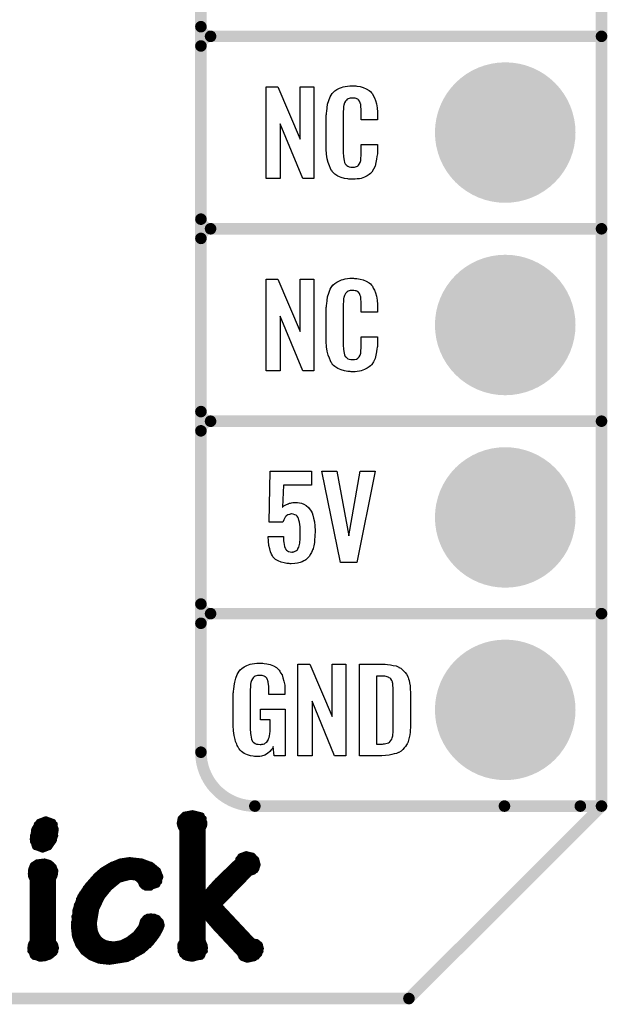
# Model space of a CAD drawing. Extents: x -0.07 to 0.95, y -0.15 to 2.1.
# Tile 4 of 15: x 0.65 to 0.95, y -0.15 to 0.36. Entities that reach past the tile are written whole.
import ezdxf

# ---------------------------------------------------------------- set-up
doc = ezdxf.new("R2010")
doc.units = 0
doc.layers.get('0').update_dxf_attribs({"linetype": 'CONTINUOUS'})
for name, color, linetype in [('gko', 6, 'CONTINUOUS'), ('gto', 2, 'CONTINUOUS'), ('gts', 1, 'CONTINUOUS')]:
    doc.layers.add(name, color=color, linetype=linetype)

# ---------------------------------------------------------------- blocks, each defined once
blk = doc.blocks.new('D27')
at = {"const_width": 0.003}
blk.add_lwpolyline([(-0.0015, 0, 1), (0.0015, 0, 1)], format="xyb", close=True, dxfattribs=at)
blk = doc.blocks.new('D28')
at = {"const_width": 0.0015}
blk.add_lwpolyline([(-0.00075, 0, 1), (0.00075, 0, 1)], format="xyb", close=True, dxfattribs=at)
blk = doc.blocks.new('D33')
at = {"const_width": 0.0365}
blk.add_lwpolyline([(-0.01825, 0, 1), (0.01825, 0, 1)], format="xyb", close=True, dxfattribs=at)

msp = doc.modelspace()

# ---------------------------------------------------------------- linework, layer by layer
at = {"layer": 'gko', "color": 6, "const_width": 0.006}
for points in [[(0.95, -0.05), (0.95, 2.01)], [(0.85, -0.15), (0.95, -0.05)], [(-0.05, -0.15), (0.85, -0.15)]]:
    msp.add_lwpolyline(points, dxfattribs=at)
at = {"layer": 'gto', "color": 2}
for points, const_width in [([(0.742, -0.022), (0.742, 0.722)], 0.006), ([(0.742, 0.355), (0.742, 0.445)], 0.006), ([(0.742, 0.355), (0.742, 0.355)], 0.006), ([(0.742, 0.355), (0.742, 0.355)], 0.006), ([(0.742, 0.255), (0.742, 0.345)], 0.006), ([(0.747, 0.35), (0.747, 0.35)], 0.006), ([(0.747, 0.35), (0.747, 0.35)], 0.006), ([(0.747, 0.35), (0.747, 0.35)], 0.006), ([(0.747, 0.35), (0.747, 0.35)], 0.006), ([(0.747, 0.35), (0.95, 0.35)], 0.006), ([(0.747, 0.35), (0.95, 0.35)], 0.006), ([(0.742, 0.255), (0.742, 0.255)], 0.006), ([(0.742, 0.255), (0.742, 0.255)], 0.006), ([(0.747, 0.25), (0.747, 0.25)], 0.006), ([(0.747, 0.25), (0.747, 0.25)], 0.006), ([(0.747, 0.25), (0.747, 0.25)], 0.006), ([(0.747, 0.25), (0.747, 0.25)], 0.006), ([(0.747, 0.25), (0.95, 0.25)], 0.006), ([(0.747, 0.25), (0.95, 0.25)], 0.006), ([(0.742, 0.155), (0.742, 0.245)], 0.006), ([(0.742, 0.155), (0.742, 0.155)], 0.006), ([(0.742, 0.155), (0.742, 0.155)], 0.006), ([(0.747, 0.15), (0.747, 0.15)], 0.006), ([(0.747, 0.15), (0.747, 0.15)], 0.006), ([(0.747, 0.15), (0.747, 0.15)], 0.006), ([(0.747, 0.15), (0.747, 0.15)], 0.006), ([(0.747, 0.15), (0.95, 0.15)], 0.006), ([(0.747, 0.15), (0.95, 0.15)], 0.006), ([(0.742, 0.055), (0.742, 0.145)], 0.006), ([(0.742, 0.055), (0.742, 0.055)], 0.006), ([(0.742, 0.055), (0.742, 0.055)], 0.006), ([(0.747, 0.05), (0.747, 0.05)], 0.006), ([(0.747, 0.05), (0.747, 0.05)], 0.006), ([(0.747, 0.05), (0.747, 0.05)], 0.006), ([(0.747, 0.05), (0.747, 0.05)], 0.006), ([(0.747, 0.05), (0.95, 0.05)], 0.006), ([(0.747, 0.05), (0.95, 0.05)], 0.006), ([(0.742, -0.022), (0.742, -0.022)], 0.006), ([(0.742, -0.022), (0.742, -0.022)], 0.006), ([(0.77, -0.05), (0.95, -0.05)], 0.006), ([(0.8996, -0.05), (0.939, -0.05)], 0.006), ([(0.6578, -0.0582), (0.6614, -0.0568)], 0.003), ([(0.6614, -0.0568), (0.6615, -0.0568)], 0.003), ([(0.6615, -0.0568), (0.6653, -0.0582)], 0.003), ([(0.7309, -0.059), (0.7314, -0.0564)], 0.003), ([(0.7314, -0.0564), (0.7334, -0.0544)], 0.003), ([(0.7314, -0.0564), (0.7435, -0.0564)], 0.003), ([(0.7334, -0.0544), (0.7377, -0.0536)], 0.003), ([(0.7377, -0.0536), (0.7424, -0.0548)], 0.003), ([(0.7424, -0.0548), (0.7439, -0.0587)], 0.003), ([(0.6546, -0.0672), (0.6555, -0.0619)], 0.003), ([(0.6553, -0.0624), (0.6667, -0.0624)], 0.003), ([(0.6555, -0.0619), (0.6578, -0.0582)], 0.003), ([(0.6567, -0.0594), (0.6662, -0.0594)], 0.003), ([(0.6653, -0.0582), (0.6667, -0.0621)], 0.003), ([(0.6657, -0.0678), (0.6667, -0.0621)], 0.003), ([(0.7309, -0.059), (0.7312, -0.0602)], 0.003), ([(0.731, -0.0594), (0.7438, -0.0594)], 0.003), ([(0.7312, -0.0602), (0.7317, -0.0614)], 0.003), ([(0.7317, -0.0614), (0.7323, -0.0622)], 0.003), ([(0.7323, -0.1201), (0.7323, -0.0622)], 0.003), ([(0.7323, -0.0624), (0.743, -0.0624)], 0.003), ([(0.743, -0.0617), (0.7437, -0.0603)], 0.003), ([(0.743, -0.0971), (0.743, -0.0617)], 0.003), ([(0.7437, -0.0603), (0.7439, -0.0587)], 0.003), ([(0.6546, -0.0672), (0.6558, -0.0712)], 0.003), ([(0.6547, -0.0654), (0.6664, -0.0654)], 0.003), ([(0.6632, -0.0714), (0.6657, -0.0678)], 0.003), ([(0.7323, -0.0654), (0.743, -0.0654)], 0.003), ([(0.6547, -0.0684), (0.6654, -0.0684)], 0.003), ([(0.6558, -0.0712), (0.6598, -0.0727)], 0.003), ([(0.6561, -0.0714), (0.6632, -0.0714)], 0.003), ([(0.6598, -0.0727), (0.6632, -0.0714)], 0.003), ([(0.7323, -0.0684), (0.743, -0.0684)], 0.003), ([(0.7323, -0.0714), (0.743, -0.0714)], 0.003), ([(0.7001, -0.0787), (0.7049, -0.078)], 0.003), ([(0.7049, -0.078), (0.705, -0.078)], 0.003), ([(0.705, -0.078), (0.7112, -0.0787)], 0.003), ([(0.7323, -0.0744), (0.743, -0.0744)], 0.003), ([(0.7323, -0.0774), (0.743, -0.0774)], 0.003), ([(0.7612, -0.0785), (0.7625, -0.076)], 0.003), ([(0.7614, -0.0774), (0.7706, -0.0774)], 0.003), ([(0.7625, -0.076), (0.7655, -0.0749)], 0.003), ([(0.7655, -0.0749), (0.7688, -0.0757)], 0.003), ([(0.7688, -0.0757), (0.7708, -0.0778)], 0.003), ([(0.7708, -0.0778), (0.7715, -0.0805)], 0.003), ([(0.6536, -0.0853), (0.6538, -0.0829)], 0.003), ([(0.6538, -0.0829), (0.6546, -0.0808)], 0.003), ([(0.6546, -0.0808), (0.6568, -0.0792)], 0.003), ([(0.6549, -0.0804), (0.6646, -0.0804)], 0.003), ([(0.6568, -0.0792), (0.6608, -0.0787)], 0.003), ([(0.6608, -0.0787), (0.6635, -0.0795)], 0.003), ([(0.6635, -0.0795), (0.6656, -0.0815)], 0.003), ([(0.6656, -0.0815), (0.6664, -0.0839)], 0.003), ([(0.6877, -0.0861), (0.6909, -0.0833)], 0.003), ([(0.6909, -0.0833), (0.6953, -0.0807)], 0.003), ([(0.6953, -0.0807), (0.7001, -0.0787)], 0.003), ([(0.6958, -0.0804), (0.716, -0.0804)], 0.003), ([(0.7112, -0.0787), (0.7163, -0.0806)], 0.003), ([(0.7163, -0.0806), (0.7197, -0.0834)], 0.003), ([(0.7323, -0.0804), (0.743, -0.0804)], 0.003), ([(0.7507, -0.0886), (0.7612, -0.0785)], 0.003), ([(0.7592, -0.0804), (0.7715, -0.0804)], 0.003), ([(0.7693, -0.0842), (0.7708, -0.0827)], 0.003), ([(0.7708, -0.0827), (0.7715, -0.0805)], 0.003), ([(0.6536, -0.0853), (0.6539, -0.0869)], 0.003), ([(0.6537, -0.0834), (0.6664, -0.0834)], 0.003), ([(0.6537, -0.0864), (0.666, -0.0864)], 0.003), ([(0.6539, -0.0869), (0.6546, -0.0883)], 0.003), ([(0.6546, -0.1201), (0.6546, -0.0883)], 0.003), ([(0.6653, -0.0878), (0.6657, -0.087)], 0.003), ([(0.6653, -0.1206), (0.6653, -0.0878)], 0.003), ([(0.6657, -0.087), (0.6662, -0.0857)], 0.003), ([(0.6662, -0.0857), (0.6664, -0.084)], 0.003), ([(0.6664, -0.084), (0.6664, -0.0839)], 0.003), ([(0.6831, -0.0913), (0.6877, -0.0861)], 0.003), ([(0.6875, -0.0864), (0.7209, -0.0864)], 0.003), ([(0.6908, -0.0834), (0.7197, -0.0834)], 0.003), ([(0.6945, -0.0925), (0.6996, -0.0883)], 0.003), ([(0.6996, -0.0883), (0.7053, -0.0868)], 0.003), ([(0.7053, -0.0868), (0.7083, -0.0872)], 0.003), ([(0.7083, -0.0872), (0.7098, -0.0883)], 0.003), ([(0.7098, -0.0883), (0.7107, -0.0895)], 0.003), ([(0.7194, -0.0909), (0.721, -0.0868)], 0.003), ([(0.7197, -0.0834), (0.721, -0.0868)], 0.003), ([(0.7323, -0.0834), (0.743, -0.0834)], 0.003), ([(0.7323, -0.0864), (0.743, -0.0864)], 0.003), ([(0.7513, -0.1014), (0.7676, -0.0847)], 0.003), ([(0.753, -0.0864), (0.7659, -0.0864)], 0.003), ([(0.7561, -0.0834), (0.7704, -0.0834)], 0.003), ([(0.7676, -0.0847), (0.7693, -0.0842)], 0.003), ([(0.6546, -0.0894), (0.6653, -0.0894)], 0.003), ([(0.6546, -0.0924), (0.6653, -0.0924)], 0.003), ([(0.6793, -0.0969), (0.6831, -0.0913)], 0.003), ([(0.6822, -0.0924), (0.6946, -0.0924)], 0.003), ([(0.6847, -0.0894), (0.6979, -0.0894)], 0.003), ([(0.6907, -0.0972), (0.6945, -0.0925)], 0.003), ([(0.7106, -0.0894), (0.7204, -0.0894)], 0.003), ([(0.7107, -0.0895), (0.7113, -0.0909)], 0.003), ([(0.7113, -0.0909), (0.7124, -0.092)], 0.003), ([(0.7124, -0.092), (0.7143, -0.0925)], 0.003), ([(0.7132, -0.0924), (0.716, -0.0924)], 0.003), ([(0.7143, -0.0925), (0.7194, -0.0909)], 0.003), ([(0.7323, -0.0894), (0.743, -0.0894)], 0.003), ([(0.7323, -0.0924), (0.743, -0.0924)], 0.003), ([(0.7432, -0.0972), (0.7474, -0.0922)], 0.003), ([(0.7473, -0.0924), (0.7601, -0.0924)], 0.003), ([(0.7474, -0.0922), (0.7507, -0.0886)], 0.003), ([(0.75, -0.0894), (0.763, -0.0894)], 0.003), ([(0.6546, -0.0954), (0.6653, -0.0954)], 0.003), ([(0.6546, -0.0984), (0.6653, -0.0984)], 0.003), ([(0.6769, -0.1038), (0.6793, -0.0969)], 0.003), ([(0.6786, -0.0984), (0.69, -0.0984)], 0.003), ([(0.6802, -0.0954), (0.692, -0.0954)], 0.003), ([(0.6877, -0.1034), (0.6907, -0.0972)], 0.003), ([(0.7323, -0.0954), (0.743, -0.0954)], 0.003), ([(0.7323, -0.0984), (0.7542, -0.0984)], 0.003), ([(0.743, -0.0971), (0.7432, -0.0972)], 0.003), ([(0.7447, -0.0954), (0.7572, -0.0954)], 0.003), ([(0.6546, -0.1014), (0.6653, -0.1014)], 0.003), ([(0.676, -0.1124), (0.6769, -0.1038)], 0.003), ([(0.6775, -0.1014), (0.6885, -0.1014)], 0.003), ([(0.6865, -0.1107), (0.6877, -0.1034)], 0.003), ([(0.7323, -0.1014), (0.7513, -0.1014)], 0.003), ([(0.7513, -0.1014), (0.769, -0.1203)], 0.003), ([(0.6546, -0.1044), (0.6653, -0.1044)], 0.003), ([(0.6546, -0.1074), (0.6653, -0.1074)], 0.003), ([(0.6762, -0.1074), (0.6867, -0.1074)], 0.003), ([(0.6767, -0.1044), (0.6874, -0.1044)], 0.003), ([(0.7118, -0.1097), (0.7133, -0.1079)], 0.003), ([(0.7133, -0.1079), (0.716, -0.1072)], 0.003), ([(0.7143, -0.1074), (0.7179, -0.1074)], 0.003), ([(0.716, -0.1072), (0.7194, -0.108)], 0.003), ([(0.7194, -0.108), (0.7212, -0.11)], 0.003), ([(0.7323, -0.1044), (0.7541, -0.1044)], 0.003), ([(0.7323, -0.1074), (0.743, -0.1074)], 0.003), ([(0.743, -0.1057), (0.7432, -0.1056)], 0.003), ([(0.743, -0.1199), (0.743, -0.1057)], 0.003), ([(0.7432, -0.1056), (0.7472, -0.1105)], 0.003), ([(0.7446, -0.1074), (0.7569, -0.1074)], 0.003), ([(0.6546, -0.1104), (0.6653, -0.1104)], 0.003), ([(0.6546, -0.1134), (0.6653, -0.1134)], 0.003), ([(0.676, -0.1104), (0.6865, -0.1104)], 0.003), ([(0.676, -0.1124), (0.6765, -0.1176)], 0.003), ([(0.676, -0.1134), (0.6867, -0.1134)], 0.003), ([(0.6865, -0.1107), (0.6867, -0.1132)], 0.003), ([(0.6867, -0.1132), (0.6871, -0.1154)], 0.003), ([(0.708, -0.1165), (0.711, -0.1126)], 0.003), ([(0.7105, -0.1134), (0.7212, -0.1134)], 0.003), ([(0.711, -0.1126), (0.7118, -0.1097)], 0.003), ([(0.7116, -0.1104), (0.7213, -0.1104)], 0.003), ([(0.7191, -0.1173), (0.721, -0.1139)], 0.003), ([(0.721, -0.1139), (0.7217, -0.112)], 0.003), ([(0.7212, -0.11), (0.7217, -0.112)], 0.003), ([(0.7323, -0.1104), (0.743, -0.1104)], 0.003), ([(0.7323, -0.1134), (0.743, -0.1134)], 0.003), ([(0.7471, -0.1104), (0.7597, -0.1104)], 0.003), ([(0.7472, -0.1105), (0.7502, -0.1139)], 0.003), ([(0.7497, -0.1134), (0.7625, -0.1134)], 0.003), ([(0.7502, -0.1139), (0.762, -0.1265)], 0.003), ([(0.6546, -0.1164), (0.6653, -0.1164)], 0.003), ([(0.6763, -0.1164), (0.6875, -0.1164)], 0.003), ([(0.6765, -0.1176), (0.6782, -0.122)], 0.003), ([(0.6871, -0.1154), (0.688, -0.1173)], 0.003), ([(0.688, -0.1173), (0.6891, -0.1189)], 0.003), ([(0.6891, -0.1189), (0.6906, -0.1202)], 0.003), ([(0.7042, -0.1194), (0.708, -0.1165)], 0.003), ([(0.7081, -0.1164), (0.7197, -0.1164)], 0.003), ([(0.716, -0.1213), (0.7191, -0.1173)], 0.003), ([(0.7323, -0.1164), (0.743, -0.1164)], 0.003), ([(0.7525, -0.1164), (0.7653, -0.1164)], 0.003), ([(0.6533, -0.124), (0.6538, -0.1215)], 0.003), ([(0.6533, -0.124), (0.6547, -0.1279)], 0.003), ([(0.6535, -0.1224), (0.6665, -0.1224)], 0.003), ([(0.6538, -0.1215), (0.6546, -0.1201)], 0.003), ([(0.6546, -0.1194), (0.6653, -0.1194)], 0.003), ([(0.6653, -0.1206), (0.6663, -0.1218)], 0.003), ([(0.666, -0.1263), (0.6668, -0.1238)], 0.003), ([(0.6663, -0.1218), (0.6668, -0.1238)], 0.003), ([(0.6771, -0.1194), (0.6896, -0.1194)], 0.003), ([(0.6782, -0.122), (0.6809, -0.1258)], 0.003), ([(0.6784, -0.1224), (0.715, -0.1224)], 0.003), ([(0.6906, -0.1202), (0.6924, -0.1211)], 0.003), ([(0.6924, -0.1211), (0.6945, -0.1216)], 0.003), ([(0.6945, -0.1216), (0.6969, -0.1218)], 0.003), ([(0.6969, -0.1218), (0.7007, -0.1212)], 0.003), ([(0.7007, -0.1212), (0.7042, -0.1194)], 0.003), ([(0.7043, -0.1194), (0.7176, -0.1194)], 0.003), ([(0.7117, -0.1252), (0.716, -0.1213)], 0.003), ([(0.7312, -0.1235), (0.7313, -0.1218)], 0.003), ([(0.7312, -0.1224), (0.744, -0.1224)], 0.003), ([(0.7312, -0.1235), (0.7322, -0.1272)], 0.003), ([(0.7313, -0.1218), (0.7323, -0.1201)], 0.003), ([(0.7323, -0.1194), (0.743, -0.1194)], 0.003), ([(0.7426, -0.128), (0.7442, -0.1237)], 0.003), ([(0.743, -0.1199), (0.7437, -0.1218)], 0.003), ([(0.7437, -0.1218), (0.7442, -0.1237)], 0.003), ([(0.7553, -0.1194), (0.7681, -0.1194)], 0.003), ([(0.7581, -0.1224), (0.7728, -0.1224)], 0.003), ([(0.769, -0.1203), (0.771, -0.1206)], 0.003), ([(0.771, -0.1206), (0.7726, -0.1219)], 0.003), ([(0.7723, -0.127), (0.7732, -0.124)], 0.003), ([(0.7726, -0.1219), (0.7732, -0.124)], 0.003), ([(0.6534, -0.1254), (0.6665, -0.1254)], 0.003), ([(0.6547, -0.1279), (0.6584, -0.1294)], 0.003), ([(0.6552, -0.1284), (0.6633, -0.1284)], 0.003), ([(0.6584, -0.1294), (0.6612, -0.1291)], 0.003), ([(0.6612, -0.1291), (0.6639, -0.128)], 0.003), ([(0.6639, -0.128), (0.666, -0.1263)], 0.003), ([(0.6806, -0.1254), (0.7114, -0.1254)], 0.003), ([(0.6809, -0.1258), (0.6846, -0.1286)], 0.003), ([(0.6843, -0.1284), (0.7065, -0.1284)], 0.003), ([(0.6846, -0.1286), (0.6891, -0.1304)], 0.003), ([(0.7039, -0.1295), (0.7117, -0.1252)], 0.003), ([(0.7314, -0.1254), (0.7441, -0.1254)], 0.003), ([(0.7322, -0.1272), (0.7346, -0.1289)], 0.003), ([(0.7334, -0.1284), (0.7421, -0.1284)], 0.003), ([(0.7346, -0.1289), (0.7375, -0.1294)], 0.003), ([(0.7375, -0.1294), (0.7426, -0.128)], 0.003), ([(0.7609, -0.1254), (0.773, -0.1254)], 0.003), ([(0.762, -0.1265), (0.7635, -0.129)], 0.003), ([(0.7629, -0.1284), (0.771, -0.1284)], 0.003), ([(0.7635, -0.129), (0.766, -0.1299)], 0.003), ([(0.766, -0.1299), (0.7698, -0.1291)], 0.003), ([(0.7698, -0.1291), (0.7723, -0.127)], 0.003), ([(0.6891, -0.1304), (0.6944, -0.131)], 0.003), ([(0.6944, -0.131), (0.7039, -0.1295)], 0.003)]:
    msp.add_lwpolyline(points, dxfattribs=dict(at, const_width=const_width))
at = {"layer": 'gto', "color": 2, "const_width": 0.006}
for points in [[(0.742, 0.355, 0.414214), (0.747, 0.35)], [(0.747, 0.35, 0.414214), (0.742, 0.345)], [(0.747, 0.35, 0.414214), (0.742, 0.345)], [(0.742, 0.255, 0.414214), (0.747, 0.25)], [(0.747, 0.25, 0.414214), (0.742, 0.245)], [(0.747, 0.25, 0.414214), (0.742, 0.245)], [(0.742, 0.155, 0.414214), (0.747, 0.15)], [(0.747, 0.15, 0.414214), (0.742, 0.145)], [(0.747, 0.15, 0.414214), (0.742, 0.145)], [(0.742, 0.055, 0.414214), (0.747, 0.05)], [(0.747, 0.05, 0.414214), (0.742, 0.045)], [(0.747, 0.05, 0.414214), (0.742, 0.045)], [(0.742, -0.022, 0.414214), (0.77, -0.05)]]:
    msp.add_lwpolyline(points, format="xyb", dxfattribs=at)
at = {"layer": 'gto', "color": 2}
for points in [[(0.8006, 0.2762), (0.7949, 0.2762), (0.7832, 0.3046), (0.7832, 0.2762), (0.7758, 0.2762), (0.7758, 0.3238), (0.7819, 0.3238), (0.7935, 0.2966), (0.7935, 0.3238), (0.8006, 0.3238), (0.8006, 0.2762)], [(0.8218, 0.3242), (0.8224, 0.3242), (0.823, 0.3241), (0.8246, 0.3239), (0.8262, 0.3235), (0.8278, 0.3228), (0.8293, 0.3219), (0.83, 0.3214), (0.8306, 0.3207), (0.8307, 0.3205), (0.8311, 0.3201), (0.8315, 0.3192), (0.8321, 0.3181), (0.8326, 0.3167), (0.8331, 0.315), (0.8335, 0.3129), (0.8336, 0.3106), (0.8336, 0.3066), (0.8252, 0.3066), (0.8252, 0.3107), (0.8252, 0.3108), (0.8252, 0.3111), (0.8252, 0.3116), (0.8252, 0.3121), (0.8251, 0.3134), (0.825, 0.3141), (0.825, 0.3146), (0.825, 0.3147), (0.8249, 0.3149), (0.8247, 0.3154), (0.8243, 0.3163), (0.8238, 0.317), (0.8236, 0.3172), (0.8234, 0.3173), (0.823, 0.3175), (0.8226, 0.3177), (0.8221, 0.3178), (0.8214, 0.3179), (0.8203, 0.3179), (0.82, 0.3179), (0.8195, 0.3179), (0.8185, 0.3175), (0.818, 0.3173), (0.8176, 0.3169), (0.8174, 0.3167), (0.817, 0.3163), (0.8165, 0.3154), (0.8162, 0.3143), (0.8162, 0.3142), (0.8162, 0.3141), (0.8161, 0.3137), (0.8161, 0.3132), (0.816, 0.3127), (0.816, 0.3119), (0.8159, 0.3111), (0.8159, 0.3102), (0.8159, 0.2895), (0.8159, 0.2894), (0.8159, 0.2889), (0.816, 0.2882), (0.816, 0.2873), (0.8163, 0.2854), (0.8165, 0.2845), (0.8169, 0.2837), (0.817, 0.2836), (0.8171, 0.2834), (0.8174, 0.2832), (0.8177, 0.2829), (0.8183, 0.2825), (0.8189, 0.2822), (0.8198, 0.2821), (0.8207, 0.282), (0.8211, 0.282), (0.8214, 0.2821), (0.8218, 0.2821), (0.8228, 0.2823), (0.8233, 0.2826), (0.8237, 0.2829), (0.8238, 0.2829), (0.8238, 0.2831), (0.8242, 0.2835), (0.8247, 0.2844), (0.825, 0.2854), (0.825, 0.2855), (0.825, 0.2857), (0.825, 0.286), (0.8251, 0.2865), (0.8251, 0.287), (0.8252, 0.2878), (0.8252, 0.2886), (0.8252, 0.2895), (0.8252, 0.2938), (0.8336, 0.2938), (0.8336, 0.29), (0.8336, 0.2899), (0.8336, 0.2897), (0.8336, 0.2894), (0.8336, 0.2889), (0.8335, 0.2883), (0.8334, 0.2876), (0.8332, 0.2861), (0.8328, 0.2844), (0.8324, 0.2826), (0.8316, 0.2809), (0.8307, 0.2794), (0.8306, 0.2792), (0.8301, 0.2788), (0.8294, 0.2782), (0.8284, 0.2775), (0.827, 0.2769), (0.8252, 0.2762), (0.8243, 0.276), (0.8232, 0.2759), (0.822, 0.2757), (0.82, 0.2757), (0.8195, 0.2758), (0.8188, 0.2758), (0.8182, 0.2759), (0.8166, 0.2762), (0.8149, 0.2767), (0.8131, 0.2774), (0.8115, 0.2784), (0.8108, 0.279), (0.8102, 0.2797), (0.8102, 0.2798), (0.8101, 0.2799), (0.8099, 0.2802), (0.8097, 0.2805), (0.8092, 0.2814), (0.8087, 0.2827), (0.808, 0.2844), (0.8076, 0.2864), (0.8072, 0.2887), (0.8071, 0.2914), (0.8071, 0.3083), (0.8071, 0.3084), (0.8071, 0.3087), (0.8071, 0.3091), (0.8072, 0.3096), (0.8072, 0.3103), (0.8073, 0.311), (0.8075, 0.3128), (0.8078, 0.3147), (0.8084, 0.3166), (0.8091, 0.3186), (0.8102, 0.3203), (0.8102, 0.3203), (0.8103, 0.3204), (0.8107, 0.3209), (0.8115, 0.3216), (0.8126, 0.3223), (0.814, 0.323), (0.815, 0.3234), (0.8159, 0.3237), (0.8169, 0.324), (0.8181, 0.3241), (0.8193, 0.3243), (0.8213, 0.3243), (0.8218, 0.3242)], [(0.8006, 0.1762), (0.7949, 0.1762), (0.7832, 0.2046), (0.7832, 0.1762), (0.7758, 0.1762), (0.7758, 0.2238), (0.7819, 0.2238), (0.7935, 0.1966), (0.7935, 0.2238), (0.8006, 0.2238), (0.8006, 0.1762)], [(0.8218, 0.2242), (0.8224, 0.2242), (0.823, 0.2241), (0.8246, 0.2239), (0.8262, 0.2235), (0.8278, 0.2228), (0.8293, 0.2219), (0.83, 0.2214), (0.8306, 0.2207), (0.8307, 0.2205), (0.8311, 0.2201), (0.8315, 0.2192), (0.8321, 0.2181), (0.8326, 0.2167), (0.8331, 0.215), (0.8335, 0.2129), (0.8336, 0.2106), (0.8336, 0.2066), (0.8252, 0.2066), (0.8252, 0.2107), (0.8252, 0.2108), (0.8252, 0.2111), (0.8252, 0.2116), (0.8252, 0.2121), (0.8251, 0.2134), (0.825, 0.2141), (0.825, 0.2146), (0.825, 0.2147), (0.8249, 0.2149), (0.8247, 0.2154), (0.8243, 0.2163), (0.8238, 0.217), (0.8236, 0.2172), (0.8234, 0.2173), (0.823, 0.2175), (0.8226, 0.2177), (0.8221, 0.2178), (0.8214, 0.2179), (0.8203, 0.2179), (0.82, 0.2179), (0.8195, 0.2179), (0.8185, 0.2175), (0.818, 0.2173), (0.8176, 0.2169), (0.8174, 0.2167), (0.817, 0.2163), (0.8165, 0.2154), (0.8162, 0.2143), (0.8162, 0.2142), (0.8162, 0.2141), (0.8161, 0.2137), (0.8161, 0.2132), (0.816, 0.2127), (0.816, 0.2119), (0.8159, 0.2111), (0.8159, 0.2102), (0.8159, 0.1895), (0.8159, 0.1894), (0.8159, 0.1889), (0.816, 0.1882), (0.816, 0.1873), (0.8163, 0.1854), (0.8165, 0.1845), (0.8169, 0.1837), (0.817, 0.1836), (0.8171, 0.1834), (0.8174, 0.1832), (0.8177, 0.1829), (0.8183, 0.1825), (0.8189, 0.1822), (0.8198, 0.1821), (0.8207, 0.182), (0.8211, 0.182), (0.8214, 0.1821), (0.8218, 0.1821), (0.8228, 0.1823), (0.8233, 0.1826), (0.8237, 0.1829), (0.8238, 0.1829), (0.8238, 0.1831), (0.8242, 0.1835), (0.8247, 0.1844), (0.825, 0.1854), (0.825, 0.1855), (0.825, 0.1857), (0.825, 0.186), (0.8251, 0.1865), (0.8251, 0.187), (0.8252, 0.1878), (0.8252, 0.1886), (0.8252, 0.1895), (0.8252, 0.1938), (0.8336, 0.1938), (0.8336, 0.19), (0.8336, 0.1899), (0.8336, 0.1897), (0.8336, 0.1894), (0.8336, 0.1889), (0.8335, 0.1883), (0.8334, 0.1876), (0.8332, 0.1861), (0.8328, 0.1844), (0.8324, 0.1826), (0.8316, 0.1809), (0.8307, 0.1794), (0.8306, 0.1792), (0.8301, 0.1788), (0.8294, 0.1782), (0.8284, 0.1775), (0.827, 0.1769), (0.8252, 0.1762), (0.8243, 0.176), (0.8232, 0.1759), (0.822, 0.1757), (0.82, 0.1757), (0.8195, 0.1758), (0.8188, 0.1758), (0.8182, 0.1759), (0.8166, 0.1762), (0.8149, 0.1767), (0.8131, 0.1774), (0.8115, 0.1784), (0.8108, 0.179), (0.8102, 0.1797), (0.8102, 0.1798), (0.8101, 0.1799), (0.8099, 0.1802), (0.8097, 0.1805), (0.8092, 0.1814), (0.8087, 0.1827), (0.808, 0.1844), (0.8076, 0.1864), (0.8072, 0.1887), (0.8071, 0.1914), (0.8071, 0.2083), (0.8071, 0.2084), (0.8071, 0.2087), (0.8071, 0.2091), (0.8072, 0.2096), (0.8072, 0.2103), (0.8073, 0.211), (0.8075, 0.2128), (0.8078, 0.2147), (0.8084, 0.2166), (0.8091, 0.2186), (0.8102, 0.2203), (0.8102, 0.2203), (0.8103, 0.2204), (0.8107, 0.2209), (0.8115, 0.2216), (0.8126, 0.2223), (0.814, 0.223), (0.815, 0.2234), (0.8159, 0.2237), (0.8169, 0.224), (0.8181, 0.2241), (0.8193, 0.2243), (0.8213, 0.2243), (0.8218, 0.2242)], [(0.7994, 0.1168), (0.7849, 0.1168), (0.7844, 0.1053), (0.7845, 0.1054), (0.7846, 0.1055), (0.7851, 0.106), (0.7861, 0.1065), (0.7873, 0.1071), (0.7874, 0.1071), (0.7876, 0.1072), (0.788, 0.1074), (0.7885, 0.1074), (0.7891, 0.1076), (0.7898, 0.1077), (0.7913, 0.1078), (0.7918, 0.1078), (0.7922, 0.1077), (0.7931, 0.1076), (0.7942, 0.1074), (0.7954, 0.1069), (0.7966, 0.1062), (0.7978, 0.1052), (0.7988, 0.1039), (0.7989, 0.1037), (0.7992, 0.1032), (0.7997, 0.1024), (0.8001, 0.1012), (0.8005, 0.0996), (0.8009, 0.0977), (0.8012, 0.0956), (0.8013, 0.0931), (0.8013, 0.093), (0.8013, 0.0928), (0.8013, 0.0926), (0.8013, 0.0922), (0.8012, 0.0912), (0.8012, 0.0899), (0.801, 0.0885), (0.8009, 0.0869), (0.8006, 0.0853), (0.8002, 0.0839), (0.8002, 0.0837), (0.8, 0.0832), (0.7997, 0.0826), (0.7994, 0.0817), (0.7988, 0.0808), (0.7983, 0.0799), (0.7974, 0.0789), (0.7965, 0.078), (0.7964, 0.0779), (0.796, 0.0777), (0.7954, 0.0774), (0.7946, 0.077), (0.7935, 0.0765), (0.7922, 0.0763), (0.7907, 0.076), (0.7889, 0.0759), (0.7883, 0.0759), (0.7878, 0.076), (0.7873, 0.076), (0.7866, 0.0761), (0.7852, 0.0764), (0.7837, 0.0767), (0.7821, 0.0774), (0.7807, 0.0782), (0.78, 0.0788), (0.7795, 0.0794), (0.7794, 0.0796), (0.7791, 0.0801), (0.7787, 0.0809), (0.7782, 0.0821), (0.7777, 0.0836), (0.7773, 0.0854), (0.777, 0.0877), (0.7769, 0.0901), (0.7849, 0.0901), (0.7849, 0.09), (0.7849, 0.0895), (0.7849, 0.0888), (0.7849, 0.0878), (0.785, 0.0869), (0.7852, 0.0859), (0.7854, 0.0849), (0.7857, 0.084), (0.7858, 0.084), (0.7859, 0.0838), (0.7861, 0.0834), (0.7865, 0.083), (0.787, 0.0827), (0.7875, 0.0823), (0.7883, 0.0821), (0.7892, 0.082), (0.7895, 0.082), (0.7898, 0.0821), (0.7903, 0.0822), (0.7912, 0.0826), (0.7917, 0.0828), (0.7921, 0.0832), (0.7921, 0.0833), (0.7923, 0.0835), (0.7923, 0.0838), (0.7925, 0.0841), (0.7928, 0.0846), (0.793, 0.0852), (0.7933, 0.0866), (0.7933, 0.0867), (0.7934, 0.087), (0.7934, 0.0875), (0.7935, 0.0882), (0.7935, 0.089), (0.7935, 0.0901), (0.7935, 0.0913), (0.7935, 0.0926), (0.7935, 0.0926), (0.7935, 0.0927), (0.7935, 0.0933), (0.7935, 0.0941), (0.7935, 0.0952), (0.7934, 0.0963), (0.7932, 0.0975), (0.7929, 0.0986), (0.7926, 0.0995), (0.7926, 0.0996), (0.7924, 0.0999), (0.7923, 0.1002), (0.7919, 0.1007), (0.7914, 0.1011), (0.7908, 0.1014), (0.7899, 0.1017), (0.789, 0.1018), (0.7887, 0.1018), (0.7885, 0.1017), (0.788, 0.1016), (0.7871, 0.1013), (0.7866, 0.101), (0.7861, 0.1006), (0.7861, 0.1005), (0.786, 0.1004), (0.7858, 0.1001), (0.7855, 0.0998), (0.785, 0.0988), (0.7846, 0.0975), (0.7775, 0.0975), (0.778, 0.1241), (0.7994, 0.1241), (0.7994, 0.1168)], [(0.823, 0.0765), (0.8145, 0.0765), (0.8048, 0.1241), (0.8125, 0.1241), (0.8188, 0.0904), (0.8247, 0.1241), (0.8325, 0.1241), (0.823, 0.0765)], [(0.7735, 0.0242), (0.7742, 0.0242), (0.7748, 0.0241), (0.7763, 0.0239), (0.778, 0.0235), (0.7796, 0.0228), (0.7812, 0.022), (0.7818, 0.0215), (0.7825, 0.0208), (0.7826, 0.0206), (0.783, 0.0202), (0.7834, 0.0193), (0.7841, 0.0182), (0.7846, 0.0167), (0.7851, 0.015), (0.7855, 0.0129), (0.7855, 0.0105), (0.7855, 0.008), (0.7772, 0.008), (0.7772, 0.0106), (0.7772, 0.0107), (0.7772, 0.0111), (0.7772, 0.0116), (0.7772, 0.0121), (0.777, 0.0134), (0.7769, 0.0142), (0.7769, 0.0147), (0.7769, 0.0148), (0.7768, 0.015), (0.7768, 0.0153), (0.7766, 0.0156), (0.7762, 0.0164), (0.7756, 0.0171), (0.7754, 0.0172), (0.7751, 0.0174), (0.7748, 0.0176), (0.7744, 0.0177), (0.7738, 0.0179), (0.7732, 0.0179), (0.7721, 0.0179), (0.7718, 0.0179), (0.7713, 0.0179), (0.7702, 0.0175), (0.7697, 0.0172), (0.7693, 0.0168), (0.7691, 0.0166), (0.7687, 0.0161), (0.7682, 0.0153), (0.7679, 0.0142), (0.7679, 0.0141), (0.7679, 0.0139), (0.7678, 0.0135), (0.7678, 0.013), (0.7677, 0.0124), (0.7677, 0.0117), (0.7676, 0.0108), (0.7676, 0.0099), (0.7676, -0.01), (0.7676, -0.0102), (0.7676, -0.0106), (0.7677, -0.0114), (0.7677, -0.0123), (0.7679, -0.0132), (0.7681, -0.0142), (0.7682, -0.0153), (0.7686, -0.0161), (0.7687, -0.0162), (0.7688, -0.0164), (0.7692, -0.0167), (0.7695, -0.017), (0.7701, -0.0174), (0.7708, -0.0178), (0.7717, -0.0179), (0.7727, -0.018), (0.7732, -0.018), (0.7737, -0.0179), (0.7744, -0.0178), (0.775, -0.0176), (0.7756, -0.0172), (0.7763, -0.0167), (0.7768, -0.016), (0.7769, -0.0159), (0.7769, -0.0156), (0.7771, -0.0151), (0.7774, -0.0144), (0.7776, -0.0135), (0.7778, -0.0124), (0.7779, -0.0111), (0.778, -0.0096), (0.778, -0.0052), (0.7729, -0.0052), (0.7729, 0.0003), (0.7857, 0.0003), (0.7857, -0.0238), (0.7801, -0.0238), (0.7795, -0.0191), (0.7795, -0.0192), (0.7794, -0.0193), (0.7791, -0.02), (0.7785, -0.0208), (0.7777, -0.0217), (0.7766, -0.0227), (0.7752, -0.0235), (0.7735, -0.0241), (0.7725, -0.0242), (0.7715, -0.0243), (0.7708, -0.0243), (0.7704, -0.0242), (0.7698, -0.0242), (0.7692, -0.0241), (0.7678, -0.0238), (0.7661, -0.0233), (0.7645, -0.0226), (0.7631, -0.0216), (0.7623, -0.021), (0.7618, -0.0203), (0.7618, -0.0202), (0.7617, -0.0201), (0.7615, -0.0198), (0.7613, -0.0195), (0.7611, -0.0191), (0.7609, -0.0185), (0.7606, -0.0179), (0.7603, -0.0172), (0.76, -0.0164), (0.7597, -0.0154), (0.7593, -0.0134), (0.7589, -0.0109), (0.7588, -0.0081), (0.7588, 0.0079), (0.7588, 0.008), (0.7588, 0.0082), (0.7588, 0.0086), (0.7589, 0.0092), (0.7589, 0.0099), (0.759, 0.0106), (0.7592, 0.0125), (0.7596, 0.0144), (0.7601, 0.0165), (0.7609, 0.0184), (0.7613, 0.0193), (0.7619, 0.0202), (0.7619, 0.0203), (0.7621, 0.0203), (0.7624, 0.0208), (0.7633, 0.0215), (0.7644, 0.0223), (0.7658, 0.023), (0.7667, 0.0234), (0.7676, 0.0237), (0.7686, 0.024), (0.7698, 0.0241), (0.771, 0.0243), (0.7731, 0.0243), (0.7735, 0.0242)], [(0.8172, -0.0238), (0.8114, -0.0238), (0.7998, 0.0046), (0.7998, -0.0238), (0.7924, -0.0238), (0.7924, 0.0238), (0.7985, 0.0238), (0.8101, -0.0034), (0.8101, 0.0238), (0.8172, 0.0238), (0.8172, -0.0238)], [(0.8376, 0.0237), (0.8389, 0.0236), (0.8404, 0.0234), (0.8419, 0.0231), (0.8434, 0.0228), (0.8447, 0.0222), (0.8448, 0.0221), (0.8452, 0.0219), (0.8458, 0.0216), (0.8465, 0.021), (0.8472, 0.0203), (0.8481, 0.0195), (0.8488, 0.0185), (0.8494, 0.0174), (0.8495, 0.0172), (0.8496, 0.0168), (0.8498, 0.0161), (0.8501, 0.0152), (0.8503, 0.014), (0.8506, 0.0125), (0.8507, 0.0108), (0.8508, 0.009), (0.8508, -0.0083), (0.8508, -0.0084), (0.8508, -0.0086), (0.8508, -0.0089), (0.8508, -0.0093), (0.8507, -0.0103), (0.8506, -0.0115), (0.8504, -0.0129), (0.8502, -0.0143), (0.8498, -0.0158), (0.8494, -0.0171), (0.8493, -0.0173), (0.8491, -0.0177), (0.8487, -0.0182), (0.8483, -0.019), (0.8476, -0.0198), (0.8469, -0.0206), (0.8459, -0.0214), (0.8447, -0.0221), (0.8446, -0.0222), (0.8442, -0.0224), (0.8435, -0.0227), (0.8424, -0.0229), (0.8411, -0.0232), (0.8397, -0.0235), (0.8379, -0.0237), (0.836, -0.0238), (0.8244, -0.0238), (0.8244, 0.0238), (0.8366, 0.0238), (0.8376, 0.0237)], [(0.8367, 0.0176), (0.8331, 0.0176), (0.8331, -0.0178), (0.8362, -0.0178), (0.8368, -0.0177), (0.8373, -0.0177), (0.8387, -0.0173), (0.8394, -0.0171), (0.8399, -0.0167), (0.84, -0.0167), (0.8401, -0.0166), (0.8406, -0.016), (0.8411, -0.0152), (0.8413, -0.0146), (0.8415, -0.014), (0.8415, -0.0139), (0.8416, -0.0136), (0.8416, -0.0132), (0.8417, -0.0127), (0.8418, -0.0119), (0.8418, -0.011), (0.8419, -0.0099), (0.8419, -0.0087), (0.8419, 0.0095), (0.8419, 0.0097), (0.8419, 0.0101), (0.8419, 0.0106), (0.8419, 0.0113), (0.8417, 0.0129), (0.8416, 0.0137), (0.8415, 0.0143), (0.8415, 0.0144), (0.8414, 0.0146), (0.8413, 0.0149), (0.8411, 0.0153), (0.8406, 0.0161), (0.8402, 0.0165), (0.8398, 0.0167), (0.8397, 0.0167), (0.8395, 0.0168), (0.8392, 0.017), (0.8387, 0.0172), (0.8382, 0.0173), (0.8375, 0.0175), (0.8367, 0.0176)]]:
    msp.add_lwpolyline(points, dxfattribs=at)

# ---------------------------------------------------------------- block references
at = {"layer": 'gko'}
for p in [(0.95, -0.05), (0.95, -0.05), (0.85, -0.15), (0.85, -0.15)]:
    msp.add_blockref('D27', p, dxfattribs=at)
at = {"layer": 'gto'}
for name, p in [('D27', (0.742, 0.355)), ('D27', (0.742, 0.355)), ('D27', (0.742, 0.355)), ('D27', (0.742, 0.355)), ('D27', (0.742, 0.345)), ('D27', (0.742, 0.345)), ('D27', (0.742, 0.345)), ('D27', (0.747, 0.35)), ('D27', (0.747, 0.35)), ('D27', (0.747, 0.35)), ('D27', (0.747, 0.35)), ('D27', (0.747, 0.35)), ('D27', (0.747, 0.35)), ('D27', (0.747, 0.35)), ('D27', (0.747, 0.35)), ('D27', (0.747, 0.35)), ('D27', (0.95, 0.35)), ('D27', (0.95, 0.35)), ('D27', (0.742, 0.255)), ('D27', (0.742, 0.255)), ('D27', (0.742, 0.255)), ('D27', (0.742, 0.255)), ('D27', (0.747, 0.25)), ('D27', (0.747, 0.25)), ('D27', (0.747, 0.25)), ('D27', (0.747, 0.25)), ('D27', (0.747, 0.25)), ('D27', (0.747, 0.25)), ('D27', (0.747, 0.25)), ('D27', (0.747, 0.25)), ('D27', (0.747, 0.25)), ('D27', (0.95, 0.25)), ('D27', (0.95, 0.25)), ('D27', (0.742, 0.245)), ('D27', (0.742, 0.245)), ('D27', (0.742, 0.245)), ('D27', (0.742, 0.155)), ('D27', (0.742, 0.155)), ('D27', (0.742, 0.155)), ('D27', (0.742, 0.155)), ('D27', (0.747, 0.15)), ('D27', (0.747, 0.15)), ('D27', (0.747, 0.15)), ('D27', (0.747, 0.15)), ('D27', (0.747, 0.15)), ('D27', (0.747, 0.15)), ('D27', (0.747, 0.15)), ('D27', (0.747, 0.15)), ('D27', (0.747, 0.15)), ('D27', (0.95, 0.15)), ('D27', (0.95, 0.15)), ('D27', (0.742, 0.145)), ('D27', (0.742, 0.145)), ('D27', (0.742, 0.145)), ('D27', (0.742, 0.055)), ('D27', (0.742, 0.055)), ('D27', (0.742, 0.055)), ('D27', (0.742, 0.055)), ('D27', (0.747, 0.05)), ('D27', (0.747, 0.05)), ('D27', (0.747, 0.05)), ('D27', (0.747, 0.05)), ('D27', (0.747, 0.05)), ('D27', (0.747, 0.05)), ('D27', (0.747, 0.05)), ('D27', (0.747, 0.05)), ('D27', (0.747, 0.05)), ('D27', (0.95, 0.05)), ('D27', (0.95, 0.05)), ('D27', (0.742, 0.045)), ('D27', (0.742, 0.045)), ('D27', (0.742, -0.022)), ('D27', (0.742, -0.022)), ('D27', (0.742, -0.022)), ('D27', (0.742, -0.022)), ('D27', (0.77, -0.05)), ('D27', (0.77, -0.05)), ('D27', (0.8996, -0.05)), ('D27', (0.939, -0.05)), ('D27', (0.95, -0.05)), ('D28', (0.6614, -0.0568)), ('D28', (0.6614, -0.0568)), ('D28', (0.6615, -0.0568)), ('D28', (0.7314, -0.0564)), ('D28', (0.7314, -0.0564)), ('D28', (0.7334, -0.0544)), ('D28', (0.7377, -0.0536)), ('D28', (0.7424, -0.0548)), ('D28', (0.7435, -0.0564)), ('D28', (0.6553, -0.0624)), ('D28', (0.6555, -0.0619)), ('D28', (0.6567, -0.0594)), ('D28', (0.6578, -0.0582)), ('D28', (0.6653, -0.0582)), ('D28', (0.6662, -0.0594)), ('D28', (0.6667, -0.0621)), ('D28', (0.6667, -0.0621)), ('D28', (0.6667, -0.0624)), ('D28', (0.7309, -0.059)), ('D28', (0.7309, -0.059)), ('D28', (0.731, -0.0594)), ('D28', (0.7312, -0.0602)), ('D28', (0.7312, -0.0602)), ('D28', (0.7317, -0.0614)), ('D28', (0.7317, -0.0614)), ('D28', (0.7323, -0.0622)), ('D28', (0.7323, -0.0622)), ('D28', (0.7323, -0.0624)), ('D28', (0.743, -0.0617)), ('D28', (0.743, -0.0617)), ('D28', (0.743, -0.0624)), ('D28', (0.7437, -0.0603)), ('D28', (0.7437, -0.0603)), ('D28', (0.7438, -0.0594)), ('D28', (0.7439, -0.0587)), ('D28', (0.7439, -0.0587)), ('D28', (0.6546, -0.0672)), ('D28', (0.6546, -0.0672)), ('D28', (0.6547, -0.0654)), ('D28', (0.6657, -0.0678)), ('D28', (0.6657, -0.0678)), ('D28', (0.6664, -0.0654)), ('D28', (0.7323, -0.0654)), ('D28', (0.743, -0.0654)), ('D28', (0.6547, -0.0684)), ('D28', (0.6558, -0.0712)), ('D28', (0.6558, -0.0712)), ('D28', (0.6561, -0.0714)), ('D28', (0.6598, -0.0727)), ('D28', (0.6598, -0.0727)), ('D28', (0.6632, -0.0714)), ('D28', (0.6632, -0.0714)), ('D28', (0.6632, -0.0714)), ('D28', (0.6654, -0.0684)), ('D28', (0.7323, -0.0684)), ('D28', (0.7323, -0.0714)), ('D28', (0.743, -0.0684)), ('D28', (0.743, -0.0714)), ('D28', (0.7049, -0.078)), ('D28', (0.7049, -0.078)), ('D28', (0.705, -0.078)), ('D28', (0.7323, -0.0744)), ('D28', (0.7323, -0.0774)), ('D28', (0.743, -0.0744)), ('D28', (0.743, -0.0774)), ('D28', (0.7614, -0.0774)), ('D28', (0.7625, -0.076)), ('D28', (0.7655, -0.0749)), ('D28', (0.7688, -0.0757)), ('D28', (0.7706, -0.0774)), ('D28', (0.7708, -0.0778)), ('D28', (0.6538, -0.0829)), ('D28', (0.6546, -0.0808)), ('D28', (0.6549, -0.0804)), ('D28', (0.6568, -0.0792)), ('D28', (0.6608, -0.0787)), ('D28', (0.6635, -0.0795)), ('D28', (0.6646, -0.0804)), ('D28', (0.6656, -0.0815)), ('D28', (0.6909, -0.0833)), ('D28', (0.6953, -0.0807)), ('D28', (0.6958, -0.0804)), ('D28', (0.7001, -0.0787)), ('D28', (0.7112, -0.0787)), ('D28', (0.716, -0.0804)), ('D28', (0.7163, -0.0806)), ('D28', (0.7323, -0.0804)), ('D28', (0.743, -0.0804)), ('D28', (0.7592, -0.0804)), ('D28', (0.7612, -0.0785)), ('D28', (0.7708, -0.0827)), ('D28', (0.7708, -0.0827)), ('D28', (0.7715, -0.0804)), ('D28', (0.7715, -0.0805)), ('D28', (0.7715, -0.0805)), ('D28', (0.6536, -0.0853)), ('D28', (0.6536, -0.0853)), ('D28', (0.6537, -0.0834)), ('D28', (0.6537, -0.0864)), ('D28', (0.6539, -0.0869)), ('D28', (0.6539, -0.0869)), ('D28', (0.6546, -0.0883)), ('D28', (0.6546, -0.0883)), ('D28', (0.6653, -0.0878)), ('D28', (0.6653, -0.0878)), ('D28', (0.6657, -0.087)), ('D28', (0.6657, -0.087)), ('D28', (0.666, -0.0864)), ('D28', (0.6662, -0.0857)), ('D28', (0.6662, -0.0857)), ('D28', (0.6664, -0.0834)), ('D28', (0.6664, -0.0839)), ('D28', (0.6664, -0.0839)), ('D28', (0.6664, -0.084)), ('D28', (0.6664, -0.084)), ('D28', (0.6875, -0.0864)), ('D28', (0.6877, -0.0861)), ('D28', (0.6908, -0.0834)), ('D28', (0.6996, -0.0883)), ('D28', (0.6996, -0.0883)), ('D28', (0.7053, -0.0868)), ('D28', (0.7053, -0.0868)), ('D28', (0.7083, -0.0872)), ('D28', (0.7083, -0.0872)), ('D28', (0.7098, -0.0883)), ('D28', (0.7098, -0.0883)), ('D28', (0.7197, -0.0834)), ('D28', (0.7197, -0.0834)), ('D28', (0.7209, -0.0864)), ('D28', (0.721, -0.0868)), ('D28', (0.721, -0.0868)), ('D28', (0.7323, -0.0834)), ('D28', (0.7323, -0.0864)), ('D28', (0.743, -0.0834)), ('D28', (0.743, -0.0864)), ('D28', (0.753, -0.0864)), ('D28', (0.7561, -0.0834)), ('D28', (0.7659, -0.0864)), ('D28', (0.7676, -0.0847)), ('D28', (0.7676, -0.0847)), ('D28', (0.7693, -0.0842)), ('D28', (0.7693, -0.0842)), ('D28', (0.7704, -0.0834)), ('D28', (0.6546, -0.0894)), ('D28', (0.6546, -0.0924)), ('D28', (0.6653, -0.0894)), ('D28', (0.6653, -0.0924)), ('D28', (0.6822, -0.0924)), ('D28', (0.6831, -0.0913)), ('D28', (0.6847, -0.0894)), ('D28', (0.6945, -0.0925)), ('D28', (0.6945, -0.0925)), ('D28', (0.6946, -0.0924)), ('D28', (0.6979, -0.0894)), ('D28', (0.7106, -0.0894)), ('D28', (0.7107, -0.0895)), ('D28', (0.7107, -0.0895)), ('D28', (0.7113, -0.0909)), ('D28', (0.7113, -0.0909)), ('D28', (0.7124, -0.092)), ('D28', (0.7124, -0.092)), ('D28', (0.7132, -0.0924)), ('D28', (0.7143, -0.0925)), ('D28', (0.7143, -0.0925)), ('D28', (0.716, -0.0924)), ('D28', (0.7194, -0.0909)), ('D28', (0.7194, -0.0909)), ('D28', (0.7204, -0.0894)), ('D28', (0.7323, -0.0894)), ('D28', (0.7323, -0.0924)), ('D28', (0.743, -0.0894)), ('D28', (0.743, -0.0924)), ('D28', (0.7473, -0.0924)), ('D28', (0.7474, -0.0922)), ('D28', (0.75, -0.0894)), ('D28', (0.7507, -0.0886)), ('D28', (0.7601, -0.0924)), ('D28', (0.763, -0.0894)), ('D28', (0.6546, -0.0954)), ('D28', (0.6546, -0.0984)), ('D28', (0.6653, -0.0954)), ('D28', (0.6653, -0.0984)), ('D28', (0.6786, -0.0984)), ('D28', (0.6793, -0.0969)), ('D28', (0.6802, -0.0954)), ('D28', (0.69, -0.0984)), ('D28', (0.6907, -0.0972)), ('D28', (0.6907, -0.0972)), ('D28', (0.692, -0.0954)), ('D28', (0.7323, -0.0954)), ('D28', (0.7323, -0.0984)), ('D28', (0.743, -0.0954)), ('D28', (0.743, -0.0971)), ('D28', (0.743, -0.0971)), ('D28', (0.7432, -0.0972)), ('D28', (0.7447, -0.0954)), ('D28', (0.7542, -0.0984)), ('D28', (0.7572, -0.0954)), ('D28', (0.6546, -0.1014)), ('D28', (0.6653, -0.1014)), ('D28', (0.6769, -0.1038)), ('D28', (0.6775, -0.1014)), ('D28', (0.6877, -0.1034)), ('D28', (0.6877, -0.1034)), ('D28', (0.6885, -0.1014)), ('D28', (0.7323, -0.1014)), ('D28', (0.7513, -0.1014)), ('D28', (0.7513, -0.1014)), ('D28', (0.7513, -0.1014)), ('D28', (0.6546, -0.1044)), ('D28', (0.6546, -0.1074)), ('D28', (0.6653, -0.1044)), ('D28', (0.6653, -0.1074)), ('D28', (0.6762, -0.1074)), ('D28', (0.6767, -0.1044)), ('D28', (0.6867, -0.1074)), ('D28', (0.6874, -0.1044)), ('D28', (0.7133, -0.1079)), ('D28', (0.7143, -0.1074)), ('D28', (0.716, -0.1072)), ('D28', (0.7179, -0.1074)), ('D28', (0.7194, -0.108)), ('D28', (0.7323, -0.1044)), ('D28', (0.7323, -0.1074)), ('D28', (0.743, -0.1057)), ('D28', (0.743, -0.1057)), ('D28', (0.743, -0.1074)), ('D28', (0.7432, -0.1056)), ('D28', (0.7432, -0.1056)), ('D28', (0.7446, -0.1074)), ('D28', (0.7541, -0.1044)), ('D28', (0.7569, -0.1074)), ('D28', (0.6546, -0.1104)), ('D28', (0.6546, -0.1134)), ('D28', (0.6653, -0.1104)), ('D28', (0.6653, -0.1134)), ('D28', (0.676, -0.1104)), ('D28', (0.676, -0.1124)), ('D28', (0.676, -0.1124)), ('D28', (0.676, -0.1134)), ('D28', (0.6865, -0.1104)), ('D28', (0.6865, -0.1107)), ('D28', (0.6865, -0.1107)), ('D28', (0.6867, -0.1132)), ('D28', (0.6867, -0.1134)), ('D28', (0.7105, -0.1134)), ('D28', (0.711, -0.1126)), ('D28', (0.7116, -0.1104)), ('D28', (0.7118, -0.1097)), ('D28', (0.721, -0.1139)), ('D28', (0.721, -0.1139)), ('D28', (0.7212, -0.11)), ('D28', (0.7212, -0.1134)), ('D28', (0.7213, -0.1104)), ('D28', (0.7217, -0.112)), ('D28', (0.7217, -0.112)), ('D28', (0.7323, -0.1104)), ('D28', (0.7323, -0.1134)), ('D28', (0.743, -0.1104)), ('D28', (0.743, -0.1134)), ('D28', (0.7471, -0.1104)), ('D28', (0.7472, -0.1105)), ('D28', (0.7472, -0.1105)), ('D28', (0.7497, -0.1134)), ('D28', (0.7502, -0.1139)), ('D28', (0.7502, -0.1139)), ('D28', (0.7597, -0.1104)), ('D28', (0.7625, -0.1134)), ('D28', (0.6546, -0.1164)), ('D28', (0.6653, -0.1164)), ('D28', (0.6763, -0.1164)), ('D28', (0.6765, -0.1176)), ('D28', (0.6765, -0.1176)), ('D28', (0.6871, -0.1154)), ('D28', (0.6875, -0.1164)), ('D28', (0.688, -0.1173)), ('D28', (0.6891, -0.1189)), ('D28', (0.708, -0.1165)), ('D28', (0.7081, -0.1164)), ('D28', (0.7191, -0.1173)), ('D28', (0.7191, -0.1173)), ('D28', (0.7197, -0.1164)), ('D28', (0.7323, -0.1164)), ('D28', (0.743, -0.1164)), ('D28', (0.7525, -0.1164)), ('D28', (0.7653, -0.1164)), ('D28', (0.6533, -0.124)), ('D28', (0.6533, -0.124)), ('D28', (0.6535, -0.1224)), ('D28', (0.6538, -0.1215)), ('D28', (0.6546, -0.1194)), ('D28', (0.6546, -0.1201)), ('D28', (0.6653, -0.1194)), ('D28', (0.6653, -0.1206)), ('D28', (0.6653, -0.1206)), ('D28', (0.6663, -0.1218)), ('D28', (0.6665, -0.1224)), ('D28', (0.6668, -0.1238)), ('D28', (0.6668, -0.1238)), ('D28', (0.6771, -0.1194)), ('D28', (0.6782, -0.122)), ('D28', (0.6782, -0.122)), ('D28', (0.6784, -0.1224)), ('D28', (0.6896, -0.1194)), ('D28', (0.6906, -0.1202)), ('D28', (0.6924, -0.1211)), ('D28', (0.6945, -0.1216)), ('D28', (0.6969, -0.1218)), ('D28', (0.7007, -0.1212)), ('D28', (0.7042, -0.1194)), ('D28', (0.7043, -0.1194)), ('D28', (0.715, -0.1224)), ('D28', (0.716, -0.1213)), ('D28', (0.716, -0.1213)), ('D28', (0.7176, -0.1194)), ('D28', (0.7312, -0.1224)), ('D28', (0.7312, -0.1235)), ('D28', (0.7312, -0.1235)), ('D28', (0.7313, -0.1218)), ('D28', (0.7323, -0.1194)), ('D28', (0.7323, -0.1201)), ('D28', (0.743, -0.1194)), ('D28', (0.743, -0.1199)), ('D28', (0.743, -0.1199)), ('D28', (0.7437, -0.1218)), ('D28', (0.744, -0.1224)), ('D28', (0.7442, -0.1237)), ('D28', (0.7442, -0.1237)), ('D28', (0.7553, -0.1194)), ('D28', (0.7581, -0.1224)), ('D28', (0.7681, -0.1194)), ('D28', (0.769, -0.1203)), ('D28', (0.771, -0.1206)), ('D28', (0.7726, -0.1219)), ('D28', (0.7728, -0.1224)), ('D28', (0.7732, -0.124)), ('D28', (0.7732, -0.124)), ('D28', (0.6534, -0.1254)), ('D28', (0.6547, -0.1279)), ('D28', (0.6547, -0.1279)), ('D28', (0.6552, -0.1284)), ('D28', (0.6584, -0.1294)), ('D28', (0.6584, -0.1294)), ('D28', (0.6612, -0.1291)), ('D28', (0.6612, -0.1291)), ('D28', (0.6633, -0.1284)), ('D28', (0.6639, -0.128)), ('D28', (0.6639, -0.128)), ('D28', (0.666, -0.1263)), ('D28', (0.666, -0.1263)), ('D28', (0.6665, -0.1254)), ('D28', (0.6806, -0.1254)), ('D28', (0.6809, -0.1258)), ('D28', (0.6809, -0.1258)), ('D28', (0.6843, -0.1284)), ('D28', (0.6846, -0.1286)), ('D28', (0.6846, -0.1286)), ('D28', (0.7065, -0.1284)), ('D28', (0.7114, -0.1254)), ('D28', (0.7117, -0.1252)), ('D28', (0.7117, -0.1252)), ('D28', (0.7314, -0.1254)), ('D28', (0.7322, -0.1272)), ('D28', (0.7322, -0.1272)), ('D28', (0.7334, -0.1284)), ('D28', (0.7346, -0.1289)), ('D28', (0.7346, -0.1289)), ('D28', (0.7375, -0.1294)), ('D28', (0.7375, -0.1294)), ('D28', (0.7421, -0.1284)), ('D28', (0.7426, -0.128)), ('D28', (0.7426, -0.128)), ('D28', (0.7441, -0.1254)), ('D28', (0.7609, -0.1254)), ('D28', (0.762, -0.1265)), ('D28', (0.762, -0.1265)), ('D28', (0.7629, -0.1284)), ('D28', (0.7635, -0.129)), ('D28', (0.7635, -0.129)), ('D28', (0.7698, -0.1291)), ('D28', (0.7698, -0.1291)), ('D28', (0.771, -0.1284)), ('D28', (0.7723, -0.127)), ('D28', (0.7723, -0.127)), ('D28', (0.773, -0.1254)), ('D28', (0.6891, -0.1304)), ('D28', (0.6891, -0.1304)), ('D28', (0.6944, -0.131)), ('D28', (0.6944, -0.131)), ('D28', (0.7039, -0.1295)), ('D28', (0.7039, -0.1295)), ('D28', (0.766, -0.1299)), ('D28', (0.766, -0.1299))]:
    msp.add_blockref(name, p, dxfattribs=at)
at = {"layer": 'gts'}
for p in [(0.9, 0.3), (0.9, 0.2), (0.9, 0.1), (0.9, 0)]:
    msp.add_blockref('D33', p, dxfattribs=at)

doc.saveas('drawing.dxf')
